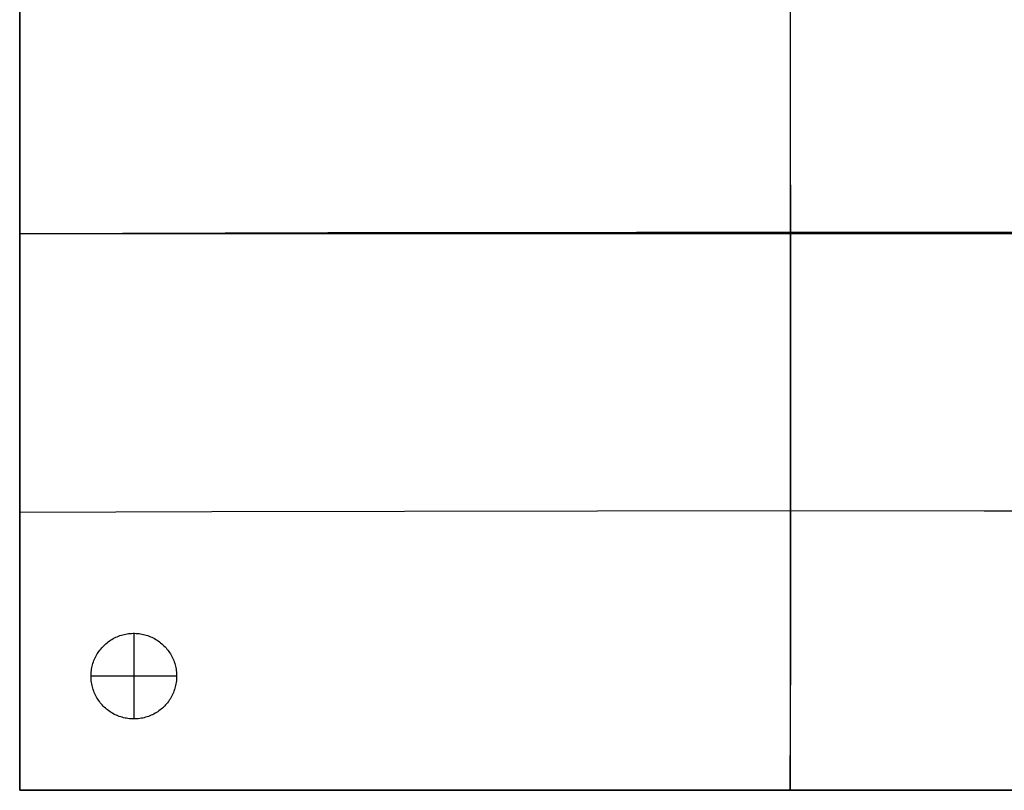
# Model space of a CAD drawing. Header units: millimetres. Extents: x 4779 to 6159, y -1080 to 0.
# Tile 1 of 4: x 4779 to 5469, y -1080 to -540. Entities that reach past the tile are written whole.
import ezdxf

# ---------------------------------------------------------------- set-up
doc = ezdxf.new("R2010")
doc.units = ezdxf.units.MM
doc.layers.add('108$Catena module 401 - right', color=7, linetype='Continuous', true_color=0x000000)

msp = doc.modelspace()

# ---------------------------------------------------------------- linework, layer by layer
at = {"layer": '108$Catena module 401 - right'}
for p, q in [((4778.75, -1080, 20), (4778.75, -300, 20)), ((4778.75, -1080, 220), (4778.75, -300, 220)), ((5318.75, -300, 20), (5318.75, -1080, 20)), ((5319.23, -786.52, 383.04), (5318.75, -300, 420)), ((4778.75, -429.75, 408.89), (4778.75, -559.8, 402.22)), ((4778.75, -559.8, 402.22), (4778.75, -690, 400)), ((4994.79, -689.34, 391.09), (4778.75, -690, 400)), ((4778.75, -690, 20), (4778.75, -690, 400)), ((5858.75, -690, 20), (4778.75, -690, 20)), ((5211.01, -689.01, 388.64), (4994.79, -689.34, 391.09)), ((5427.2, -689.01, 392.64), (5211.01, -689.01, 388.64)), ((5643.18, -689.34, 403.1), (5427.2, -689.01, 392.64)), ((4778.75, -690, 400), (4778.75, -820.2, 402.22)), ((5319.22, -884.26, 378.45), (5319.23, -786.52, 383.04)), ((4778.75, -820.2, 402.22), (4778.75, -950.25, 408.89)), ((4913.34, -884.85, 392.06), (4778.75, -885.26, 405.02)), ((5048.4, -884.54, 383.28), (4913.34, -884.85, 392.06)), ((5183.75, -884.35, 378.72), (5048.4, -884.54, 383.28)), ((5319.22, -884.26, 378.45), (5183.75, -884.35, 378.72)), ((5319.16, -933.18, 377.27), (5319.22, -884.26, 378.45)), ((5454.63, -884.28, 382.48), (5319.22, -884.26, 378.45)), ((5589.81, -884.41, 390.79), (5454.63, -884.28, 382.48)), ((5319.06, -982.12, 376.99), (5319.16, -933.18, 377.27)), ((4778.75, -950.25, 408.89), (4778.75, -1080, 420)), ((4845.2, -973.23, 20), (4846.14, -972.78, 20)), ((4845.2, -973.23), (4846.14, -972.78)), ((4845.2, -973.23, 10), (4846.14, -972.78, 10)), ((4846.14, -972.78, 20), (4847.09, -972.36, 20)), ((4846.14, -972.78), (4847.09, -972.36)), ((4846.14, -972.78, 10), (4847.09, -972.36, 10)), ((4847.09, -972.36, 20), (4848.05, -971.97, 20)), ((4847.09, -972.36), (4848.05, -971.97)), ((4847.09, -972.36, 10), (4848.05, -971.97, 10)), ((4848.05, -971.97, 20), (4849.03, -971.62, 20)), ((4848.05, -971.97), (4849.03, -971.62)), ((4848.05, -971.97, 10), (4849.03, -971.62, 10)), ((4849.03, -971.62, 20), (4850.03, -971.3, 20)), ((4849.03, -971.62), (4850.03, -971.3)), ((4849.03, -971.62, 10), (4850.03, -971.3, 10)), ((4850.03, -971.3, 20), (4851.03, -971.01, 20)), ((4850.03, -971.3), (4851.03, -971.01)), ((4850.03, -971.3, 10), (4851.03, -971.01, 10)), ((4851.03, -971.01, 20), (4852.04, -970.76, 20)), ((4851.03, -971.01), (4852.04, -970.76)), ((4851.03, -971.01, 10), (4852.04, -970.76, 10)), ((4852.04, -970.76, 20), (4853.06, -970.55, 20)), ((4852.04, -970.76), (4853.06, -970.55)), ((4852.04, -970.76, 10), (4853.06, -970.55, 10)), ((4853.06, -970.55, 20), (4854.08, -970.37, 20)), ((4853.06, -970.55), (4854.08, -970.37)), ((4853.06, -970.55, 10), (4854.08, -970.37, 10)), ((4854.08, -970.37, 20), (4855.11, -970.22, 20)), ((4854.08, -970.37), (4855.11, -970.22)), ((4854.08, -970.37, 10), (4855.11, -970.22, 10)), ((4855.11, -970.22, 20), (4856.15, -970.11, 20)), ((4855.11, -970.22), (4856.15, -970.11)), ((4855.11, -970.22, 10), (4856.15, -970.11, 10)), ((4856.15, -970.11, 20), (4857.19, -970.04, 20)), ((4856.15, -970.11), (4857.19, -970.04)), ((4856.15, -970.11, 10), (4857.19, -970.04, 10)), ((4857.19, -970.04, 20), (4858.23, -970, 20)), ((4857.19, -970.04), (4858.23, -970)), ((4857.19, -970.04, 10), (4858.23, -970, 10)), ((4858.23, -970, 20), (4859.27, -970, 20)), ((4858.23, -970), (4859.27, -970)), ((4858.23, -970, 10), (4859.27, -970, 10)), ((4858.75, -970, 20), (4858.75, -970)), ((4858.75, -970, 20), (4858.75, -1030, 20)), ((4858.75, -970), (4858.75, -1030)), ((4859.27, -970, 20), (4860.31, -970.04, 20)), ((4859.27, -970), (4860.31, -970.04)), ((4859.27, -970, 10), (4860.31, -970.04, 10)), ((4860.31, -970.04, 20), (4861.35, -970.11, 20)), ((4860.31, -970.04), (4861.35, -970.11)), ((4860.31, -970.04, 10), (4861.35, -970.11, 10)), ((4861.35, -970.11, 20), (4862.39, -970.22, 20)), ((4861.35, -970.11), (4862.39, -970.22)), ((4861.35, -970.11, 10), (4862.39, -970.22, 10)), ((4862.39, -970.22, 20), (4863.42, -970.37, 20)), ((4862.39, -970.22), (4863.42, -970.37)), ((4862.39, -970.22, 10), (4863.42, -970.37, 10)), ((4863.42, -970.37, 20), (4864.44, -970.55, 20)), ((4863.42, -970.37), (4864.44, -970.55)), ((4863.42, -970.37, 10), (4864.44, -970.55, 10)), ((4864.44, -970.55, 20), (4865.46, -970.76, 20)), ((4864.44, -970.55), (4865.46, -970.76)), ((4864.44, -970.55, 10), (4865.46, -970.76, 10)), ((4865.46, -970.76, 20), (4866.47, -971.01, 20)), ((4865.46, -970.76), (4866.47, -971.01)), ((4865.46, -970.76, 10), (4866.47, -971.01, 10)), ((4866.47, -971.01, 20), (4867.47, -971.3, 20)), ((4866.47, -971.01), (4867.47, -971.3)), ((4866.47, -971.01, 10), (4867.47, -971.3, 10)), ((4867.47, -971.3, 20), (4868.46, -971.62, 20)), ((4867.47, -971.3), (4868.46, -971.62)), ((4867.47, -971.3, 10), (4868.46, -971.62, 10)), ((4868.46, -971.62, 20), (4869.44, -971.97, 20)), ((4868.46, -971.62), (4869.44, -971.97)), ((4868.46, -971.62, 10), (4869.44, -971.97, 10)), ((4869.44, -971.97, 20), (4870.41, -972.36, 20)), ((4869.44, -971.97), (4870.41, -972.36)), ((4869.44, -971.97, 10), (4870.41, -972.36, 10)), ((4870.41, -972.36, 20), (4871.36, -972.78, 20)), ((4870.41, -972.36), (4871.36, -972.78)), ((4870.41, -972.36, 10), (4871.36, -972.78, 10)), ((4871.36, -972.78, 20), (4872.3, -973.23, 20)), ((4871.36, -972.78), (4872.3, -973.23)), ((4871.36, -972.78, 10), (4872.3, -973.23, 10)), ((4836.2, -980.21, 20), (4836.9, -979.44, 20)), ((4836.2, -980.21), (4836.9, -979.44)), ((4836.2, -980.21, 10), (4836.9, -979.44, 10)), ((4836.9, -979.44, 20), (4837.63, -978.69, 20)), ((4836.9, -979.44), (4837.63, -978.69)), ((4836.9, -979.44, 10), (4837.63, -978.69, 10)), ((4837.63, -978.69, 20), (4838.38, -977.97, 20)), ((4837.63, -978.69), (4838.38, -977.97)), ((4837.63, -978.69, 10), (4838.38, -977.97, 10)), ((4838.38, -977.97, 20), (4839.16, -977.28, 20)), ((4838.38, -977.97), (4839.16, -977.28)), ((4838.38, -977.97, 10), (4839.16, -977.28, 10)), ((4839.16, -977.28, 20), (4839.96, -976.61, 20)), ((4839.16, -977.28), (4839.96, -976.61)), ((4839.16, -977.28, 10), (4839.96, -976.61, 10)), ((4839.96, -976.61, 20), (4840.78, -975.98, 20)), ((4839.96, -976.61), (4840.78, -975.98)), ((4839.96, -976.61, 10), (4840.78, -975.98, 10)), ((4840.78, -975.98, 20), (4841.62, -975.37, 20)), ((4840.78, -975.98), (4841.62, -975.37)), ((4840.78, -975.98, 10), (4841.62, -975.37, 10)), ((4841.62, -975.37, 20), (4842.49, -974.79, 20)), ((4841.62, -975.37), (4842.49, -974.79)), ((4841.62, -975.37, 10), (4842.49, -974.79, 10)), ((4842.49, -974.79, 20), (4843.38, -974.24, 20)), ((4842.49, -974.79), (4843.38, -974.24)), ((4842.49, -974.79, 10), (4843.38, -974.24, 10)), ((4843.38, -974.24, 20), (4844.28, -973.72, 20)), ((4843.38, -974.24), (4844.28, -973.72)), ((4843.38, -974.24, 10), (4844.28, -973.72, 10)), ((4844.28, -973.72, 20), (4845.2, -973.23, 20)), ((4844.28, -973.72), (4845.2, -973.23)), ((4844.28, -973.72, 10), (4845.2, -973.23, 10)), ((4872.3, -973.23, 20), (4873.22, -973.72, 20)), ((4872.3, -973.23), (4873.22, -973.72)), ((4872.3, -973.23, 10), (4873.22, -973.72, 10)), ((4873.22, -973.72, 20), (4874.12, -974.24, 20)), ((4873.22, -973.72), (4874.12, -974.24)), ((4873.22, -973.72, 10), (4874.12, -974.24, 10)), ((4874.12, -974.24, 20), (4875.01, -974.79, 20)), ((4874.12, -974.24), (4875.01, -974.79)), ((4874.12, -974.24, 10), (4875.01, -974.79, 10)), ((4875.01, -974.79, 20), (4875.87, -975.37, 20)), ((4875.01, -974.79), (4875.87, -975.37)), ((4875.01, -974.79, 10), (4875.87, -975.37, 10)), ((4875.87, -975.37, 20), (4876.72, -975.98, 20)), ((4875.87, -975.37), (4876.72, -975.98)), ((4875.87, -975.37, 10), (4876.72, -975.98, 10)), ((4876.72, -975.98, 20), (4877.54, -976.61, 20)), ((4876.72, -975.98), (4877.54, -976.61)), ((4876.72, -975.98, 10), (4877.54, -976.61, 10)), ((4877.54, -976.61, 20), (4878.34, -977.28, 20)), ((4877.54, -976.61), (4878.34, -977.28)), ((4877.54, -976.61, 10), (4878.34, -977.28, 10)), ((4878.34, -977.28, 20), (4879.12, -977.97, 20)), ((4878.34, -977.28), (4879.12, -977.97)), ((4878.34, -977.28, 10), (4879.12, -977.97, 10)), ((4879.12, -977.97, 20), (4879.87, -978.69, 20)), ((4879.12, -977.97), (4879.87, -978.69)), ((4879.12, -977.97, 10), (4879.87, -978.69, 10)), ((4879.87, -978.69, 20), (4880.6, -979.44, 20)), ((4879.87, -978.69), (4880.6, -979.44)), ((4879.87, -978.69, 10), (4880.6, -979.44, 10)), ((4880.6, -979.44, 20), (4881.3, -980.21, 20)), ((4880.6, -979.44), (4881.3, -980.21)), ((4880.6, -979.44, 10), (4881.3, -980.21, 10)), ((4831.64, -987.15, 20), (4832.1, -986.22, 20)), ((4831.64, -987.15), (4832.1, -986.22)), ((4831.64, -987.15, 10), (4832.1, -986.22, 10)), ((4832.1, -986.22, 20), (4832.6, -985.3, 20)), ((4832.1, -986.22), (4832.6, -985.3)), ((4832.1, -986.22, 10), (4832.6, -985.3, 10)), ((4832.6, -985.3, 20), (4833.12, -984.4, 20)), ((4832.6, -985.3), (4833.12, -984.4)), ((4832.6, -985.3, 10), (4833.12, -984.4, 10)), ((4833.12, -984.4, 20), (4833.68, -983.52, 20)), ((4833.12, -984.4), (4833.68, -983.52)), ((4833.12, -984.4, 10), (4833.68, -983.52, 10)), ((4833.68, -983.52, 20), (4834.27, -982.66, 20)), ((4833.68, -983.52), (4834.27, -982.66)), ((4833.68, -983.52, 10), (4834.27, -982.66, 10)), ((4834.27, -982.66, 20), (4834.88, -981.82, 20)), ((4834.27, -982.66), (4834.88, -981.82)), ((4834.27, -982.66, 10), (4834.88, -981.82, 10)), ((4834.88, -981.82, 20), (4835.53, -981.01, 20)), ((4834.88, -981.82), (4835.53, -981.01)), ((4834.88, -981.82, 10), (4835.53, -981.01, 10)), ((4835.53, -981.01, 20), (4836.2, -980.21, 20)), ((4835.53, -981.01), (4836.2, -980.21)), ((4835.53, -981.01, 10), (4836.2, -980.21, 10)), ((4881.3, -980.21, 20), (4881.97, -981.01, 20)), ((4881.3, -980.21), (4881.97, -981.01)), ((4881.3, -980.21, 10), (4881.97, -981.01, 10)), ((4881.97, -981.01, 20), (4882.62, -981.82, 20)), ((4881.97, -981.01), (4882.62, -981.82)), ((4881.97, -981.01, 10), (4882.62, -981.82, 10)), ((4882.62, -981.82, 20), (4883.23, -982.66, 20)), ((4882.62, -981.82), (4883.23, -982.66)), ((4882.62, -981.82, 10), (4883.23, -982.66, 10)), ((4883.23, -982.66, 20), (4883.82, -983.52, 20)), ((4883.23, -982.66), (4883.82, -983.52)), ((4883.23, -982.66, 10), (4883.82, -983.52, 10)), ((4883.82, -983.52, 20), (4884.38, -984.4, 20)), ((4883.82, -983.52), (4884.38, -984.4)), ((4883.82, -983.52, 10), (4884.38, -984.4, 10)), ((4884.38, -984.4, 20), (4884.9, -985.3, 20)), ((4884.38, -984.4), (4884.9, -985.3)), ((4884.38, -984.4, 10), (4884.9, -985.3, 10)), ((4884.9, -985.3, 20), (4885.4, -986.22, 20)), ((4884.9, -985.3), (4885.4, -986.22)), ((4884.9, -985.3, 10), (4885.4, -986.22, 10)), ((4885.4, -986.22, 20), (4885.86, -987.15, 20)), ((4885.4, -986.22), (4885.86, -987.15)), ((4885.4, -986.22, 10), (4885.86, -987.15, 10)), ((5318.92, -1031.07, 377.74), (5319.06, -982.12, 376.99)), ((4829.34, -994.05, 20), (4829.57, -993.03, 20)), ((4829.34, -994.05), (4829.57, -993.03)), ((4829.34, -994.05, 10), (4829.57, -993.03, 10)), ((4829.57, -993.03, 20), (4829.83, -992.03, 20)), ((4829.57, -993.03), (4829.83, -992.03)), ((4829.57, -993.03, 10), (4829.83, -992.03, 10)), ((4829.83, -992.03, 20), (4830.12, -991.03, 20)), ((4829.83, -992.03), (4830.12, -991.03)), ((4829.83, -992.03, 10), (4830.12, -991.03, 10)), ((4830.12, -991.03, 20), (4830.45, -990.04, 20)), ((4830.12, -991.03), (4830.45, -990.04)), ((4830.12, -991.03, 10), (4830.45, -990.04, 10)), ((4830.45, -990.04, 20), (4830.81, -989.06, 20)), ((4830.45, -990.04), (4830.81, -989.06)), ((4830.45, -990.04, 10), (4830.81, -989.06, 10)), ((4830.81, -989.06, 20), (4831.21, -988.1, 20)), ((4830.81, -989.06), (4831.21, -988.1)), ((4830.81, -989.06, 10), (4831.21, -988.1, 10)), ((4831.21, -988.1, 20), (4831.64, -987.15, 20)), ((4831.21, -988.1), (4831.64, -987.15)), ((4831.21, -988.1, 10), (4831.64, -987.15, 10)), ((4885.86, -987.15, 20), (4886.29, -988.1, 20)), ((4885.86, -987.15), (4886.29, -988.1)), ((4885.86, -987.15, 10), (4886.29, -988.1, 10)), ((4886.29, -988.1, 20), (4886.68, -989.06, 20)), ((4886.29, -988.1), (4886.68, -989.06)), ((4886.29, -988.1, 10), (4886.68, -989.06, 10)), ((4886.68, -989.06, 20), (4887.05, -990.04, 20)), ((4886.68, -989.06), (4887.05, -990.04)), ((4886.68, -989.06, 10), (4887.05, -990.04, 10)), ((4887.05, -990.04, 20), (4887.38, -991.03, 20)), ((4887.05, -990.04), (4887.38, -991.03)), ((4887.05, -990.04, 10), (4887.38, -991.03, 10)), ((4887.38, -991.03, 20), (4887.67, -992.03, 20)), ((4887.38, -991.03), (4887.67, -992.03)), ((4887.38, -991.03, 10), (4887.67, -992.03, 10)), ((4887.67, -992.03, 20), (4887.93, -993.03, 20)), ((4887.67, -992.03), (4887.93, -993.03)), ((4887.67, -992.03, 10), (4887.93, -993.03, 10)), ((4887.93, -993.03, 20), (4888.15, -994.05, 20)), ((4887.93, -993.03), (4888.15, -994.05)), ((4887.93, -993.03, 10), (4888.15, -994.05, 10)), ((4828.75, -1000.26, 20), (4828.76, -999.22, 20)), ((4828.75, -1000.26), (4828.76, -999.22)), ((4828.75, -1000.26, 10), (4828.76, -999.22, 10)), ((4828.75, -1000, 20), (4828.75, -1000)), ((4888.75, -1000, 20), (4828.75, -1000, 20)), ((4888.75, -1000), (4828.75, -1000)), ((4828.78, -1001.3, 20), (4828.75, -1000.26, 20)), ((4828.78, -1001.3), (4828.75, -1000.26)), ((4828.78, -1001.3, 10), (4828.75, -1000.26, 10)), ((4828.76, -999.22, 20), (4828.8, -998.18, 20)), ((4828.76, -999.22), (4828.8, -998.18)), ((4828.76, -999.22, 10), (4828.8, -998.18, 10)), ((4828.8, -998.18, 20), (4828.89, -997.14, 20)), ((4828.8, -998.18), (4828.89, -997.14)), ((4828.8, -998.18, 10), (4828.89, -997.14, 10)), ((4828.89, -997.14, 20), (4829, -996.11, 20)), ((4828.89, -997.14), (4829, -996.11)), ((4828.89, -997.14, 10), (4829, -996.11, 10)), ((4829, -996.11, 20), (4829.16, -995.08, 20)), ((4829, -996.11), (4829.16, -995.08)), ((4829, -996.11, 10), (4829.16, -995.08, 10)), ((4829.16, -995.08, 20), (4829.34, -994.05, 20)), ((4829.16, -995.08), (4829.34, -994.05)), ((4829.16, -995.08, 10), (4829.34, -994.05, 10)), ((4888.15, -994.05, 20), (4888.34, -995.08, 20)), ((4888.15, -994.05), (4888.34, -995.08)), ((4888.15, -994.05, 10), (4888.34, -995.08, 10)), ((4888.34, -995.08, 20), (4888.5, -996.11, 20)), ((4888.34, -995.08), (4888.5, -996.11)), ((4888.34, -995.08, 10), (4888.5, -996.11, 10)), ((4888.5, -996.11, 20), (4888.61, -997.14, 20)), ((4888.5, -996.11), (4888.61, -997.14)), ((4888.5, -996.11, 10), (4888.61, -997.14, 10)), ((4888.61, -997.14, 20), (4888.69, -998.18, 20)), ((4888.61, -997.14), (4888.69, -998.18)), ((4888.61, -997.14, 10), (4888.69, -998.18, 10)), ((4888.69, -998.18, 20), (4888.74, -999.22, 20)), ((4888.69, -998.18), (4888.74, -999.22)), ((4888.69, -998.18, 10), (4888.74, -999.22, 10)), ((4888.75, -1000.26, 20), (4888.72, -1001.3, 20)), ((4888.75, -1000.26), (4888.72, -1001.3)), ((4888.75, -1000.26, 10), (4888.72, -1001.3, 10)), ((4888.74, -999.22, 20), (4888.75, -1000.26, 20)), ((4888.74, -999.22), (4888.75, -1000.26)), ((4888.74, -999.22, 10), (4888.75, -1000.26, 10)), ((4888.75, -1000, 20), (4888.75, -1000)), ((4828.84, -1002.34, 20), (4828.78, -1001.3, 20)), ((4828.84, -1002.34), (4828.78, -1001.3)), ((4828.84, -1002.34, 10), (4828.78, -1001.3, 10)), ((4828.94, -1003.38, 20), (4828.84, -1002.34, 20)), ((4828.94, -1003.38), (4828.84, -1002.34)), ((4828.94, -1003.38, 10), (4828.84, -1002.34, 10)), ((4829.08, -1004.41, 20), (4828.94, -1003.38, 20)), ((4829.08, -1004.41), (4828.94, -1003.38)), ((4829.08, -1004.41, 10), (4828.94, -1003.38, 10)), ((4829.25, -1005.44, 20), (4829.08, -1004.41, 20)), ((4829.25, -1005.44), (4829.08, -1004.41)), ((4829.25, -1005.44, 10), (4829.08, -1004.41, 10)), ((4829.45, -1006.46, 20), (4829.25, -1005.44, 20)), ((4829.45, -1006.46), (4829.25, -1005.44)), ((4829.45, -1006.46, 10), (4829.25, -1005.44, 10)), ((4829.69, -1007.47, 20), (4829.45, -1006.46, 20)), ((4829.69, -1007.47), (4829.45, -1006.46)), ((4829.69, -1007.47, 10), (4829.45, -1006.46, 10)), ((4888.05, -1006.46, 20), (4887.8, -1007.47, 20)), ((4888.05, -1006.46), (4887.8, -1007.47)), ((4888.05, -1006.46, 10), (4887.8, -1007.47, 10)), ((4888.25, -1005.44, 20), (4888.05, -1006.46, 20)), ((4888.25, -1005.44), (4888.05, -1006.46)), ((4888.25, -1005.44, 10), (4888.05, -1006.46, 10)), ((4888.42, -1004.41, 20), (4888.25, -1005.44, 20)), ((4888.42, -1004.41), (4888.25, -1005.44)), ((4888.42, -1004.41, 10), (4888.25, -1005.44, 10)), ((4888.56, -1003.38, 20), (4888.42, -1004.41, 20)), ((4888.56, -1003.38), (4888.42, -1004.41)), ((4888.56, -1003.38, 10), (4888.42, -1004.41, 10)), ((4888.66, -1002.34, 20), (4888.56, -1003.38, 20)), ((4888.66, -1002.34), (4888.56, -1003.38)), ((4888.66, -1002.34, 10), (4888.56, -1003.38, 10)), ((4888.72, -1001.3, 20), (4888.66, -1002.34, 20)), ((4888.72, -1001.3), (4888.66, -1002.34)), ((4888.72, -1001.3, 10), (4888.66, -1002.34, 10)), ((4829.97, -1008.47, 20), (4829.69, -1007.47, 20)), ((4829.97, -1008.47), (4829.69, -1007.47)), ((4829.97, -1008.47, 10), (4829.69, -1007.47, 10)), ((4830.28, -1009.47, 20), (4829.97, -1008.47, 20)), ((4830.28, -1009.47), (4829.97, -1008.47)), ((4830.28, -1009.47, 10), (4829.97, -1008.47, 10)), ((4830.63, -1010.45, 20), (4830.28, -1009.47, 20)), ((4830.63, -1010.45), (4830.28, -1009.47)), ((4830.63, -1010.45, 10), (4830.28, -1009.47, 10)), ((4831.01, -1011.42, 20), (4830.63, -1010.45, 20)), ((4831.01, -1011.42), (4830.63, -1010.45)), ((4831.01, -1011.42, 10), (4830.63, -1010.45, 10)), ((4831.42, -1012.38, 20), (4831.01, -1011.42, 20)), ((4831.42, -1012.38), (4831.01, -1011.42)), ((4831.42, -1012.38, 10), (4831.01, -1011.42, 10)), ((4831.87, -1013.32, 20), (4831.42, -1012.38, 20)), ((4831.87, -1013.32), (4831.42, -1012.38)), ((4831.87, -1013.32, 10), (4831.42, -1012.38, 10)), ((4832.35, -1014.24, 20), (4831.87, -1013.32, 20)), ((4832.35, -1014.24), (4831.87, -1013.32)), ((4832.35, -1014.24, 10), (4831.87, -1013.32, 10)), ((4832.86, -1015.15, 20), (4832.35, -1014.24, 20)), ((4832.86, -1015.15), (4832.35, -1014.24)), ((4832.86, -1015.15, 10), (4832.35, -1014.24, 10)), ((4885.15, -1014.24, 20), (4884.64, -1015.15, 20)), ((4885.15, -1014.24), (4884.64, -1015.15)), ((4885.15, -1014.24, 10), (4884.64, -1015.15, 10)), ((4885.63, -1013.32, 20), (4885.15, -1014.24, 20)), ((4885.63, -1013.32), (4885.15, -1014.24)), ((4885.63, -1013.32, 10), (4885.15, -1014.24, 10)), ((4886.08, -1012.38, 20), (4885.63, -1013.32, 20)), ((4886.08, -1012.38), (4885.63, -1013.32)), ((4886.08, -1012.38, 10), (4885.63, -1013.32, 10)), ((4886.49, -1011.42, 20), (4886.08, -1012.38, 20)), ((4886.49, -1011.42), (4886.08, -1012.38)), ((4886.49, -1011.42, 10), (4886.08, -1012.38, 10)), ((4886.87, -1010.45, 20), (4886.49, -1011.42, 20)), ((4886.87, -1010.45), (4886.49, -1011.42)), ((4886.87, -1010.45, 10), (4886.49, -1011.42, 10)), ((4887.22, -1009.47, 20), (4886.87, -1010.45, 20)), ((4887.22, -1009.47), (4886.87, -1010.45)), ((4887.22, -1009.47, 10), (4886.87, -1010.45, 10)), ((4887.53, -1008.47, 20), (4887.22, -1009.47, 20)), ((4887.53, -1008.47), (4887.22, -1009.47)), ((4887.53, -1008.47, 10), (4887.22, -1009.47, 10)), ((4887.8, -1007.47, 20), (4887.53, -1008.47, 20)), ((4887.8, -1007.47), (4887.53, -1008.47)), ((4887.8, -1007.47, 10), (4887.53, -1008.47, 10)), ((4833.4, -1016.04, 20), (4832.86, -1015.15, 20)), ((4833.4, -1016.04), (4832.86, -1015.15)), ((4833.4, -1016.04, 10), (4832.86, -1015.15, 10)), ((4833.97, -1016.91, 20), (4833.4, -1016.04, 20)), ((4833.97, -1016.91), (4833.4, -1016.04)), ((4833.97, -1016.91, 10), (4833.4, -1016.04, 10)), ((4834.57, -1017.76, 20), (4833.97, -1016.91, 20)), ((4834.57, -1017.76), (4833.97, -1016.91)), ((4834.57, -1017.76, 10), (4833.97, -1016.91, 10)), ((4835.2, -1018.59, 20), (4834.57, -1017.76, 20)), ((4835.2, -1018.59), (4834.57, -1017.76)), ((4835.2, -1018.59, 10), (4834.57, -1017.76, 10)), ((4835.86, -1019.39, 20), (4835.2, -1018.59, 20)), ((4835.86, -1019.39), (4835.2, -1018.59)), ((4835.86, -1019.39, 10), (4835.2, -1018.59, 10)), ((4836.55, -1020.18, 20), (4835.86, -1019.39, 20)), ((4836.55, -1020.18), (4835.86, -1019.39)), ((4836.55, -1020.18, 10), (4835.86, -1019.39, 10)), ((4837.26, -1020.94, 20), (4836.55, -1020.18, 20)), ((4837.26, -1020.94), (4836.55, -1020.18)), ((4837.26, -1020.94, 10), (4836.55, -1020.18, 10)), ((4838, -1021.67, 20), (4837.26, -1020.94, 20)), ((4838, -1021.67), (4837.26, -1020.94)), ((4838, -1021.67, 10), (4837.26, -1020.94, 10)), ((4880.24, -1020.94, 20), (4879.5, -1021.67, 20)), ((4880.24, -1020.94), (4879.5, -1021.67)), ((4880.24, -1020.94, 10), (4879.5, -1021.67, 10)), ((4880.95, -1020.18, 20), (4880.24, -1020.94, 20)), ((4880.95, -1020.18), (4880.24, -1020.94)), ((4880.95, -1020.18, 10), (4880.24, -1020.94, 10)), ((4881.64, -1019.39, 20), (4880.95, -1020.18, 20)), ((4881.64, -1019.39), (4880.95, -1020.18)), ((4881.64, -1019.39, 10), (4880.95, -1020.18, 10)), ((4882.3, -1018.59, 20), (4881.64, -1019.39, 20)), ((4882.3, -1018.59), (4881.64, -1019.39)), ((4882.3, -1018.59, 10), (4881.64, -1019.39, 10)), ((4882.93, -1017.76, 20), (4882.3, -1018.59, 20)), ((4882.93, -1017.76), (4882.3, -1018.59)), ((4882.93, -1017.76, 10), (4882.3, -1018.59, 10)), ((4883.53, -1016.91, 20), (4882.93, -1017.76, 20)), ((4883.53, -1016.91), (4882.93, -1017.76)), ((4883.53, -1016.91, 10), (4882.93, -1017.76, 10)), ((4884.1, -1016.04, 20), (4883.53, -1016.91, 20)), ((4884.1, -1016.04), (4883.53, -1016.91)), ((4884.1, -1016.04, 10), (4883.53, -1016.91, 10)), ((4884.64, -1015.15, 20), (4884.1, -1016.04, 20)), ((4884.64, -1015.15), (4884.1, -1016.04)), ((4884.64, -1015.15, 10), (4884.1, -1016.04, 10)), ((4838.77, -1022.38, 20), (4838, -1021.67, 20)), ((4838.77, -1022.38), (4838, -1021.67)), ((4838.77, -1022.38, 10), (4838, -1021.67, 10)), ((4839.55, -1023.06, 20), (4838.77, -1022.38, 20)), ((4839.55, -1023.06), (4838.77, -1022.38)), ((4839.55, -1023.06, 10), (4838.77, -1022.38, 10)), ((4840.37, -1023.71, 20), (4839.55, -1023.06, 20)), ((4840.37, -1023.71), (4839.55, -1023.06)), ((4840.37, -1023.71, 10), (4839.55, -1023.06, 10)), ((4841.2, -1024.33, 20), (4840.37, -1023.71, 20)), ((4841.2, -1024.33), (4840.37, -1023.71)), ((4841.2, -1024.33, 10), (4840.37, -1023.71, 10)), ((4842.06, -1024.93, 20), (4841.2, -1024.33, 20)), ((4842.06, -1024.93), (4841.2, -1024.33)), ((4842.06, -1024.93, 10), (4841.2, -1024.33, 10)), ((4842.93, -1025.49, 20), (4842.06, -1024.93, 20)), ((4842.93, -1025.49), (4842.06, -1024.93)), ((4842.93, -1025.49, 10), (4842.06, -1024.93, 10)), ((4843.82, -1026.02, 20), (4842.93, -1025.49, 20)), ((4843.82, -1026.02), (4842.93, -1025.49)), ((4843.82, -1026.02, 10), (4842.93, -1025.49, 10)), ((4844.74, -1026.53, 20), (4843.82, -1026.02, 20)), ((4844.74, -1026.53), (4843.82, -1026.02)), ((4844.74, -1026.53, 10), (4843.82, -1026.02, 10)), ((4845.67, -1027, 20), (4844.74, -1026.53, 20)), ((4845.67, -1027), (4844.74, -1026.53)), ((4845.67, -1027, 10), (4844.74, -1026.53, 10)), ((4846.61, -1027.43, 20), (4845.67, -1027, 20)), ((4846.61, -1027.43), (4845.67, -1027)), ((4846.61, -1027.43, 10), (4845.67, -1027, 10)), ((4847.57, -1027.84, 20), (4846.61, -1027.43, 20)), ((4847.57, -1027.84), (4846.61, -1027.43)), ((4847.57, -1027.84, 10), (4846.61, -1027.43, 10)), ((4848.54, -1028.21, 20), (4847.57, -1027.84, 20)), ((4848.54, -1028.21), (4847.57, -1027.84)), ((4848.54, -1028.21, 10), (4847.57, -1027.84, 10)), ((4869.93, -1027.84, 20), (4868.96, -1028.21, 20)), ((4869.93, -1027.84), (4868.96, -1028.21)), ((4869.93, -1027.84, 10), (4868.96, -1028.21, 10)), ((4870.89, -1027.43, 20), (4869.93, -1027.84, 20)), ((4870.89, -1027.43), (4869.93, -1027.84)), ((4870.89, -1027.43, 10), (4869.93, -1027.84, 10)), ((4871.83, -1027, 20), (4870.89, -1027.43, 20)), ((4871.83, -1027), (4870.89, -1027.43)), ((4871.83, -1027, 10), (4870.89, -1027.43, 10)), ((4872.76, -1026.53, 20), (4871.83, -1027, 20)), ((4872.76, -1026.53), (4871.83, -1027)), ((4872.76, -1026.53, 10), (4871.83, -1027, 10)), ((4873.67, -1026.02, 20), (4872.76, -1026.53, 20)), ((4873.67, -1026.02), (4872.76, -1026.53)), ((4873.67, -1026.02, 10), (4872.76, -1026.53, 10)), ((4874.57, -1025.49, 20), (4873.67, -1026.02, 20)), ((4874.57, -1025.49), (4873.67, -1026.02)), ((4874.57, -1025.49, 10), (4873.67, -1026.02, 10)), ((4875.44, -1024.93, 20), (4874.57, -1025.49, 20)), ((4875.44, -1024.93), (4874.57, -1025.49)), ((4875.44, -1024.93, 10), (4874.57, -1025.49, 10)), ((4876.3, -1024.33, 20), (4875.44, -1024.93, 20)), ((4876.3, -1024.33), (4875.44, -1024.93)), ((4876.3, -1024.33, 10), (4875.44, -1024.93, 10)), ((4877.13, -1023.71, 20), (4876.3, -1024.33, 20)), ((4877.13, -1023.71), (4876.3, -1024.33)), ((4877.13, -1023.71, 10), (4876.3, -1024.33, 10)), ((4877.94, -1023.06, 20), (4877.13, -1023.71, 20)), ((4877.94, -1023.06), (4877.13, -1023.71)), ((4877.94, -1023.06, 10), (4877.13, -1023.71, 10)), ((4878.73, -1022.38, 20), (4877.94, -1023.06, 20)), ((4878.73, -1022.38), (4877.94, -1023.06)), ((4878.73, -1022.38, 10), (4877.94, -1023.06, 10)), ((4879.5, -1021.67, 20), (4878.73, -1022.38, 20)), ((4879.5, -1021.67), (4878.73, -1022.38)), ((4879.5, -1021.67, 10), (4878.73, -1022.38, 10)), ((4849.53, -1028.55, 20), (4848.54, -1028.21, 20)), ((4849.53, -1028.55), (4848.54, -1028.21)), ((4849.53, -1028.55, 10), (4848.54, -1028.21, 10)), ((4850.52, -1028.85, 20), (4849.53, -1028.55, 20)), ((4850.52, -1028.85), (4849.53, -1028.55)), ((4850.52, -1028.85, 10), (4849.53, -1028.55, 10)), ((4851.53, -1029.12, 20), (4850.52, -1028.85, 20)), ((4851.53, -1029.12), (4850.52, -1028.85)), ((4851.53, -1029.12, 10), (4850.52, -1028.85, 10)), ((4852.55, -1029.35, 20), (4851.53, -1029.12, 20)), ((4852.55, -1029.35), (4851.53, -1029.12)), ((4852.55, -1029.35, 10), (4851.53, -1029.12, 10)), ((4853.57, -1029.55, 20), (4852.55, -1029.35, 20)), ((4853.57, -1029.55), (4852.55, -1029.35)), ((4853.57, -1029.55, 10), (4852.55, -1029.35, 10)), ((4854.6, -1029.71, 20), (4853.57, -1029.55, 20)), ((4854.6, -1029.71), (4853.57, -1029.55)), ((4854.6, -1029.71, 10), (4853.57, -1029.55, 10)), ((4855.63, -1029.84, 20), (4854.6, -1029.71, 20)), ((4855.63, -1029.84), (4854.6, -1029.71)), ((4855.63, -1029.84, 10), (4854.6, -1029.71, 10)), ((4856.67, -1029.93, 20), (4855.63, -1029.84, 20)), ((4856.67, -1029.93), (4855.63, -1029.84)), ((4856.67, -1029.93, 10), (4855.63, -1029.84, 10)), ((4857.71, -1029.98, 20), (4856.67, -1029.93, 20)), ((4857.71, -1029.98), (4856.67, -1029.93)), ((4857.71, -1029.98, 10), (4856.67, -1029.93, 10)), ((4858.75, -1030, 20), (4857.71, -1029.98, 20)), ((4858.75, -1030), (4857.71, -1029.98)), ((4858.75, -1030, 10), (4857.71, -1029.98, 10)), ((4859.79, -1029.98, 20), (4858.75, -1030, 20)), ((4859.79, -1029.98), (4858.75, -1030)), ((4859.79, -1029.98, 10), (4858.75, -1030, 10)), ((4858.75, -1030, 20), (4858.75, -1030)), ((4860.83, -1029.93, 20), (4859.79, -1029.98, 20)), ((4860.83, -1029.93), (4859.79, -1029.98)), ((4860.83, -1029.93, 10), (4859.79, -1029.98, 10)), ((4861.87, -1029.84, 20), (4860.83, -1029.93, 20)), ((4861.87, -1029.84), (4860.83, -1029.93)), ((4861.87, -1029.84, 10), (4860.83, -1029.93, 10)), ((4862.9, -1029.71, 20), (4861.87, -1029.84, 20)), ((4862.9, -1029.71), (4861.87, -1029.84)), ((4862.9, -1029.71, 10), (4861.87, -1029.84, 10)), ((4863.93, -1029.55, 20), (4862.9, -1029.71, 20)), ((4863.93, -1029.55), (4862.9, -1029.71)), ((4863.93, -1029.55, 10), (4862.9, -1029.71, 10)), ((4864.95, -1029.35, 20), (4863.93, -1029.55, 20)), ((4864.95, -1029.35), (4863.93, -1029.55)), ((4864.95, -1029.35, 10), (4863.93, -1029.55, 10)), ((4865.97, -1029.12, 20), (4864.95, -1029.35, 20)), ((4865.97, -1029.12), (4864.95, -1029.35)), ((4865.97, -1029.12, 10), (4864.95, -1029.35, 10)), ((4866.97, -1028.85, 20), (4865.97, -1029.12, 20)), ((4866.97, -1028.85), (4865.97, -1029.12)), ((4866.97, -1028.85, 10), (4865.97, -1029.12, 10)), ((4867.97, -1028.55, 20), (4866.97, -1028.85, 20)), ((4867.97, -1028.55), (4866.97, -1028.85)), ((4867.97, -1028.55, 10), (4866.97, -1028.85, 10)), ((4868.96, -1028.21, 20), (4867.97, -1028.55, 20)), ((4868.96, -1028.21), (4867.97, -1028.55)), ((4868.96, -1028.21, 10), (4867.97, -1028.55, 10)), ((5318.75, -1080, 379.62), (5318.92, -1031.07, 377.74)), ((4778.75, -1080, 420), (4778.75, -1080, 20)), ((4778.75, -1080, 20), (5858.75, -1080, 20)), ((4845.79, -1080, 410.6), (4778.75, -1080, 420)), ((5858.75, -1080, 220), (4778.75, -1080, 220)), ((4913.02, -1080, 402.43), (4845.79, -1080, 410.6)), ((4980.4, -1080, 395.49), (4913.02, -1080, 402.43)), ((5047.92, -1080, 389.8), (4980.4, -1080, 395.49)), ((5115.53, -1080, 385.36), (5047.92, -1080, 389.8)), ((5183.23, -1080, 382.17), (5115.53, -1080, 385.36)), ((5250.98, -1080, 380.26), (5183.23, -1080, 382.17)), ((5318.75, -1080, 379.62), (5250.98, -1080, 380.26)), ((5386.52, -1080, 380.26), (5318.75, -1080, 379.62)), ((5318.75, -1080, 379.62), (5318.75, -1080, 20)), ((5454.27, -1080, 382.17), (5386.52, -1080, 380.26)), ((5521.97, -1080, 385.36), (5454.27, -1080, 382.17))]:
    msp.add_line(p, q, dxfattribs=at)

doc.saveas('drawing.dxf')
